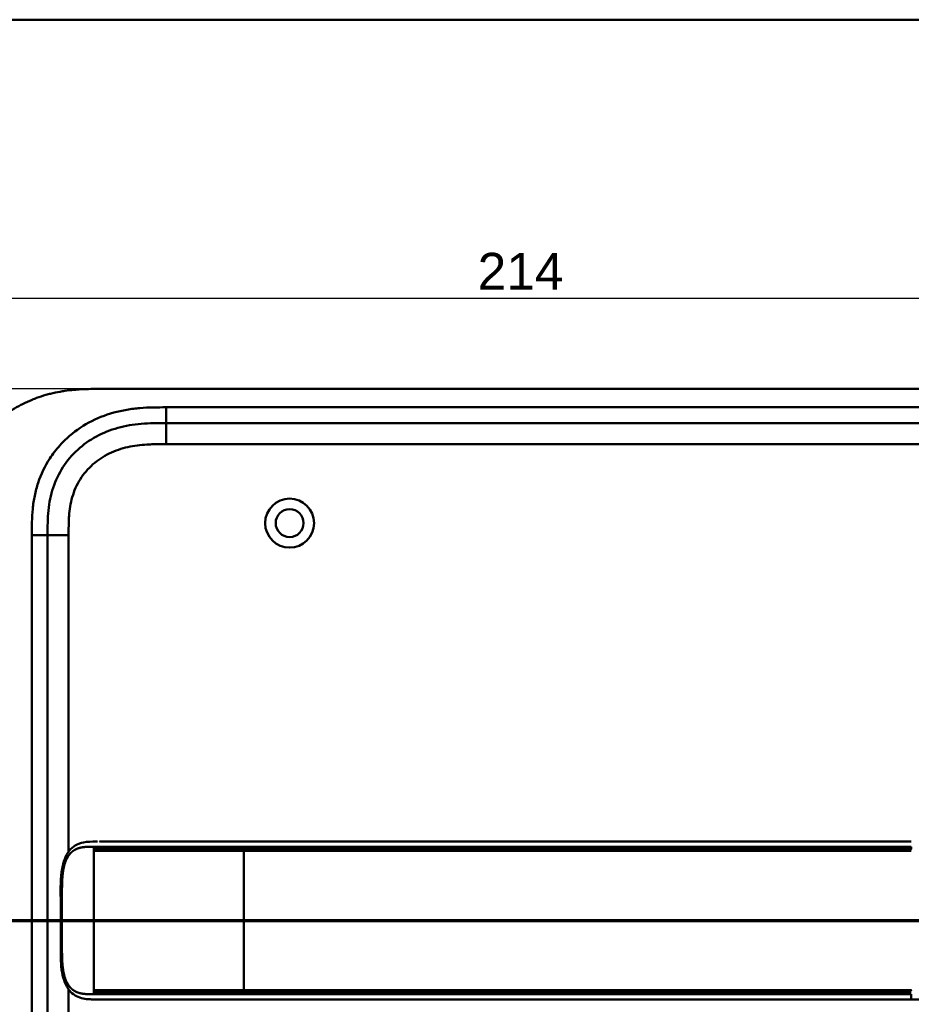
# Model space of a CAD drawing. Header units: millimetres. Extents: x 20 to 833, y 20 to 574.
# Tile 10 of 11: x 554 to 724, y 387 to 574. Entities that reach past the tile are written whole.
import ezdxf

# ---------------------------------------------------------------- set-up
doc = ezdxf.new("R2010")
doc.units = ezdxf.units.MM
doc.header["$LTSCALE"] = 2
for name, color, linetype, lineweight in [('Bemaßungen(DIN)', 7, 'Continuous', 25), ('Schnittansichtslinien(DIN)', 7, 'Continuous', 70), ('Sichtbare Kanten(DIN)', 7, 'Continuous', 50), ('Sichtbare tangentiale Kanten(DIN)', 7, 'Continuous', 50), ('Skizziergeometrie(DIN)', 7, 'Continuous', 50)]:
    doc.layers.add(name, color=color, linetype=linetype, lineweight=lineweight)
doc.styles.add('Aktuell-DINGroßer Text', font='arial.ttf')
doc.styles.add('STANDARD-DIN~0', font='arial.ttf')
doc.dimstyles.new('CAD-LAN', dxfattribs={"dimscale": 2, "dimtxt": 3.5, "dimasz": 2.5, "dimexe": 3.175, "dimexo": 0, "dimgap": 0.8, "dimtad": 1, "dimrnd": 1e-08, "dimtxsty": 'STANDARD-DIN~0', "dimcen": 0.09, "dimdle": 10, "dimclrd": 250, "dimclre": 250, "dimclrt": 250, "dimadec": 0, "dimazin": 2, "dimtfac": 1, "dimtmove": 0, "dimatfit": 3, "dimfxl": 1, "dimtolj": 1, "dimtzin": 0, "dimlwd": 25, "dimlwe": 25, "dimarcsym": 0})

# ---------------------------------------------------------------- blocks, each defined once
blk = doc.blocks.new('Ränder Standardrahmen')
at = {"layer": 'Skizziergeometrie(DIN)', "flags": 128}
blk.add_lwpolyline([(10, 10), (10, 287), (410, 287), (410, 10), (10, 10)], dxfattribs=at)
blk = doc.blocks.new('2DTransSchnitt0')
at = {"layer": 'Schnittansichtslinien(DIN)', "linetype": 'Continuous'}
for p, q in [((264.896, 212.489), (264.896, 206.409)), ((386.042, 212.489), (386.042, 206.409)), ((263.896, 206.409), (264.896, 201.409)), ((265.896, 206.409), (263.896, 206.409)), ((264.896, 206.409), (264.896, 201.409)), ((264.896, 201.409), (265.896, 206.409)), ((385.042, 206.409), (386.042, 201.409)), ((387.042, 206.409), (385.042, 206.409)), ((386.042, 206.409), (386.042, 201.409)), ((386.042, 201.409), (387.042, 206.409)), ((390.814, 201.409), (260.125, 201.409))]:
    blk.add_line(p, q, dxfattribs=at)
at = {"layer": 'Schnittansichtslinien(DIN)', "linetype": 'Continuous', "lineweight": 140}
for p, q in [((269.668, 201.409), (260.125, 201.409)), ((390.814, 201.409), (381.271, 201.409))]:
    blk.add_line(p, q, dxfattribs=at)
at = {"layer": 'Schnittansichtslinien(DIN)', "linetype": 'Continuous', "flags": 128}
for points in [[(263.896, 206.409), (264.896, 201.409), (265.896, 206.409), (263.896, 206.409)], [(385.042, 206.409), (386.042, 201.409), (387.042, 206.409), (385.042, 206.409)]]:
    blk.add_lwpolyline(points, dxfattribs=at)
at = {"layer": 'Schnittansichtslinien(DIN)'}
for points in [[(263.896, 206.409), (264.896, 201.409), (265.896, 206.409), (263.896, 206.409)], [(385.042, 206.409), (386.042, 201.409), (387.042, 206.409), (385.042, 206.409)]]:
    blk.add_solid(points, dxfattribs=at)
at = {"layer": 'Schnittansichtslinien(DIN)', "char_height": 3.734, "attachment_point": 7, "style": 'Aktuell-DINGroßer Text'}
for insert in [(263.143, 214.909), (384.289, 214.909)]:
    blk.add_mtext('A', dxfattribs=dict(at, insert=insert))
blk = doc.blocks.new('*D20')
at = {"layer": 'Bemaßungen(DIN)', "color": 250, "linetype": 'Continuous', "lineweight": 25, "true_color": 0x3f3f3f, "transparency": 16777216}
for p, q in [((569.27, 503.85), (506.92, 503.85)), ((513.27, 498.85), (513.27, 263.85)), ((569.27, 258.85), (506.92, 258.85))]:
    blk.add_line(p, q, dxfattribs=at)
at = {"layer": 'Bemaßungen(DIN)', "color": 250, "linetype": 'Continuous', "true_color": 0x3f3f3f, "transparency": 16777216}
for points in [[(512.44, 498.85), (514.11, 498.85), (513.27, 503.85)], [(512.44, 263.85), (514.11, 263.85), (513.27, 258.85)]]:
    blk.add_solid(points, dxfattribs=at)
at = {"layer": 'Defpoints', "color": 0, "linetype": 'Continuous', "transparency": 16777216}
for p in [(569.27, 503.85), (513.27, 258.85), (569.27, 258.85)]:
    blk.add_point(p, dxfattribs=at)
at = {"layer": 'Bemaßungen(DIN)', "color": 250, "linetype": 'Continuous', "lineweight": 25, "true_color": 0x3f3f3f, "transparency": 16777216, "insert": (504.52, 373.53), "char_height": 7, "attachment_point": 1, "rotation": 90, "style": 'STANDARD-DIN~0'}
blk.add_mtext('\\A1;245', dxfattribs=at)
blk = doc.blocks.new('*D21')
at = {"layer": 'Bemaßungen(DIN)', "color": 250, "linetype": 'Continuous', "lineweight": 25, "true_color": 0x3f3f3f, "transparency": 16777216}
for p, q in [((542.23, 477.07), (542.23, 527.42)), ((756.23, 477.07), (756.23, 527.42)), ((547.23, 521.07), (751.23, 521.07))]:
    blk.add_line(p, q, dxfattribs=at)
at = {"layer": 'Bemaßungen(DIN)', "color": 250, "linetype": 'Continuous', "true_color": 0x3f3f3f, "transparency": 16777216}
for points in [[(547.23, 521.9), (547.23, 520.23), (542.23, 521.07)], [(751.23, 521.9), (751.23, 520.23), (756.23, 521.07)]]:
    blk.add_solid(points, dxfattribs=at)
at = {"layer": 'Defpoints', "color": 0, "linetype": 'Continuous', "transparency": 16777216}
for p in [(756.23, 521.07), (542.23, 477.07), (756.23, 477.07)]:
    blk.add_point(p, dxfattribs=at)
at = {"layer": 'Bemaßungen(DIN)', "color": 250, "linetype": 'Continuous', "lineweight": 25, "true_color": 0x3f3f3f, "transparency": 16777216, "insert": (641.46, 529.7), "char_height": 7, "attachment_point": 1, "style": 'STANDARD-DIN~0'}
blk.add_mtext('\\A1;214', dxfattribs=at)

msp = doc.modelspace()

# ---------------------------------------------------------------- linework, layer by layer
at = {"layer": 'Sichtbare Kanten(DIN)'}
for p, q in [((728.195, 503.852), (569.273, 503.852)), ((727.196, 497.352), (582.272, 497.352)), ((559.734, 476.068), (559.734, 286.637)), ((569.61, 417.856), (569.609, 417.856)), ((723.871, 417.856), (597.019, 417.856)), ((597.019, 387.856), (723.871, 387.856))]:
    msp.add_line(p, q, dxfattribs=at)
for radius in [4.65, 2.65]:
    msp.add_circle((605.734, 478.352), radius, dxfattribs=at)
for radius, start, end in [(14, 104.46083, 104.46616), (13.8, 100.78374, 100.78832), (14, 255.42748, 255.43284), (13.8, 259.06815, 259.07275)]:
    msp.add_arc((723.734, 402.852), radius, start, end, dxfattribs=at)
for points, degree, knots in [([(569.273, 503.852), (568.687, 503.85), (567.509, 503.837), (566.019, 503.773), (564.521, 503.658), (563.318, 503.52), (561.814, 503.278), (560.614, 503.026), (559.124, 502.631), (557.944, 502.25), (556.494, 501.689), (555.356, 501.173), (553.971, 500.445), (552.896, 499.796), (551.604, 498.907), (550.614, 498.134), (549.44, 497.098), (548.555, 496.215), (547.523, 495.051), (546.759, 494.074), (545.887, 492.804), (545.258, 491.752), (544.56, 490.402), (544.072, 489.297), (543.552, 487.892), (543.206, 486.753), (542.858, 485.319), (542.644, 484.167), (542.448, 482.728), (542.344, 481.58), (542.267, 480.154), (542.234, 478.739), (542.234, 477.622), (542.234, 477.068)], 3, [0.00000689, 0.00000689, 0.00000689, 0.00000689, 0.0407043, 0.08140172, 0.10175042, 0.14244784, 0.16279654, 0.20349396, 0.22384266, 0.26454008, 0.28488878, 0.3255862, 0.3459349, 0.38663232, 0.40698102, 0.44767844, 0.46802714, 0.50872456, 0.52907326, 0.56977068, 0.59011938, 0.6308168, 0.6511655, 0.69186291, 0.71221162, 0.75290903, 0.77325774, 0.81395515, 0.83430386, 0.87500127, 0.89534998, 0.93604739, 0.97674481, 0.97674481, 0.97674481, 0.97674481]), ([(582.272, 497.352), (581.467, 497.352), (579.871, 497.351), (577.533, 497.244), (575.268, 496.967), (572.351, 496.33), (568.916, 494.968), (565.332, 492.425), (562.502, 489.082), (560.943, 485.804), (560.196, 482.975), (559.866, 480.758), (559.735, 478.452), (559.734, 476.868), (559.734, 476.068)], 3, [59.6158828, 59.6158828, 59.6158828, 59.6158828, 59.8593849, 60.1028861, 60.3463874, 60.5898887, 61.0768912, 61.5638938, 62.0508963, 62.5378989, 62.7814001, 63.0249014, 63.2684027, 63.5119054, 63.5119054, 63.5119054, 63.5119054]), ([(569.227, 387.856), (569.226, 387.856), (569.226, 387.856), (569.226, 387.856), (569.226, 387.856), (569.226, 387.856), (569.226, 387.856), (569.225, 387.856), (569.225, 387.856), (569.225, 387.856), (569.224, 387.856), (569.223, 387.856), (569.222, 387.856), (569.22, 387.856), (569.219, 387.856), (569.213, 387.856), (569.209, 387.856), (569.193, 387.856), (569.181, 387.856), (569.134, 387.856), (569.1, 387.856), (568.963, 387.856), (568.86, 387.856), (568.449, 387.858), (568.141, 387.863), (566.925, 387.923), (566.033, 388.065), (564.839, 388.667), (564.45, 388.949), (563.671, 389.769), (563.299, 390.373), (562.788, 391.653), (562.614, 392.314), (562.372, 393.705), (562.304, 394.449), (562.217, 396.229), (562.225, 397.276), (562.225, 400.971), (562.225, 403.623), (562.225, 408.209), (562.16, 410.19), (562.503, 412.891), (562.676, 413.701), (563.168, 415.062), (563.481, 415.645), (564.19, 416.531), (564.581, 416.867), (565.492, 417.406), (566.03, 417.587), (567.335, 417.837), (568.13, 417.854), (568.979, 417.856), (569.027, 417.856), (569.1, 417.856), (569.124, 417.856), (569.161, 417.856), (569.174, 417.856), (569.192, 417.856), (569.199, 417.856), (569.208, 417.856), (569.212, 417.856), (569.217, 417.856), (569.218, 417.856), (569.221, 417.856), (569.222, 417.856), (569.224, 417.856), (569.224, 417.856), (569.225, 417.856), (569.225, 417.856), (569.226, 417.856), (569.226, 417.856), (569.226, 417.856), (569.226, 417.856), (569.227, 417.856), (569.227, 417.856), (569.227, 417.856)], 3, [0, 0, 0, 0, 0.0000252, 0.0000252, 0.0000657, 0.0000657, 0.0001082, 0.0001082, 0.0001738, 0.0001738, 0.0002867, 0.0002867, 0.0005136, 0.0005136, 0.0010499, 0.0010499, 0.0026039, 0.0026039, 0.0072616, 0.0072616, 0.0212292, 0.0212292, 0.0631285, 0.0631285, 0.1888417, 0.1888417, 0.5689951, 0.5689951, 0.7719774, 0.7719774, 1.0315425, 1.0315425, 1.2481307, 1.2481307, 1.4719729, 1.4719729, 1.7848025, 1.7848025, 2.5805266, 2.5805266, 3.160554, 3.160554, 3.4157877, 3.4157877, 3.6519695, 3.6519695, 3.8657989, 3.8657989, 4.1108827, 4.1108827, 4.4368692, 4.4368692, 4.4566519, 4.4566519, 4.4665438, 4.4665438, 4.471493, 4.471493, 4.4739733, 4.4739733, 4.4752207, 4.4752207, 4.4758524, 4.4758524, 4.4761765, 4.4761765, 4.4763467, 4.4763467, 4.476439, 4.476439, 4.4764904, 4.4764904, 4.4765188, 4.4765188, 4.4765488, 4.4765488, 4.4765488, 4.4765488]), ([(569.609, 417.856), (569.609, 417.856), (569.609, 417.856), (569.609, 417.856), (569.609, 417.856), (569.61, 417.856), (569.61, 417.856), (569.61, 417.856), (569.611, 417.856), (569.612, 417.856), (569.614, 417.856), (569.619, 417.856), (569.624, 417.856), (569.642, 417.856), (569.657, 417.856), (569.714, 417.856), (569.758, 417.856), (569.938, 417.856), (570.078, 417.856), (570.275, 417.856), (570.327, 417.856), (570.385, 417.856), (570.386, 417.856), (570.389, 417.856), (570.39, 417.856), (570.391, 417.856), (570.391, 417.856), (570.391, 417.856), (570.391, 417.856), (570.391, 417.856), (570.391, 417.856), (570.391, 417.856)], 3, [0.00004605, 0.00004605, 0.00004605, 0.00004605, 0.00007374, 0.00007374, 0.00011546, 0.00011546, 0.00021806, 0.00021806, 0.00046152, 0.00046152, 0.00119141, 0.00119141, 0.00337949, 0.00337949, 0.00994164, 0.00994164, 0.02962738, 0.02962738, 0.08869946, 0.08869946, 0.11084283, 0.11084283, 0.1113618, 0.1113618, 0.11175127, 0.11175127, 0.11179812, 0.11179812, 0.11181175, 0.11181175, 0.11182181, 0.11182181, 0.11182181, 0.11182181]), ([(570.391, 417.856), (570.777, 417.856), (571.144, 417.856), (571.948, 417.856), (572.368, 417.856), (573.633, 417.856), (574.521, 417.856), (577.394, 417.856), (579.475, 417.856), (584.622, 417.856), (587.731, 417.856), (592.892, 417.856), (594.956, 417.856), (597.019, 417.856)], 3, [0, 0, 0, 0, 0.1534173, 0.1534173, 0.3047718, 0.3047718, 0.5966116, 0.5966116, 1.2249955, 1.2249955, 2.1545342, 2.1545342, 2.7736042, 2.7736042, 2.7736042, 2.7736042]), ([(569.244, 387.856), (569.244, 387.856), (569.366, 387.856), (569.609, 387.856), (569.929, 387.856), (570.256, 387.856), (570.593, 387.856), (570.806, 387.856), (570.888, 387.856)], 5, [25.64076517, 25.64076517, 25.64076517, 25.64076517, 25.64076517, 25.64076517, 25.64100059, 25.73520442, 25.82940824, 25.88784541, 25.88784541, 25.88784541, 25.88784541, 25.88784541, 25.88784541]), ([(597.015, 387.856), (593.082, 387.856), (589.14, 387.856), (582.98, 387.856), (580.74, 387.856), (577.06, 387.856), (575.578, 387.856), (573.395, 387.856), (572.627, 387.856), (571.674, 387.856), (571.443, 387.856), (571.143, 387.856), (571.069, 387.856), (570.972, 387.856), (570.948, 387.856), (570.916, 387.856), (570.908, 387.856), (570.897, 387.856), (570.894, 387.856), (570.891, 387.856), (570.89, 387.856), (570.889, 387.856), (570.889, 387.856), (570.888, 387.856), (570.888, 387.856), (570.888, 387.856), (570.888, 387.856), (570.888, 387.856)], 3, [0, 0, 0, 0, 1.1803051, 1.1803051, 1.8522102, 1.8522102, 2.3111703, 2.3111703, 2.5747937, 2.5747937, 2.6623324, 2.6623324, 2.6914953, 2.6914953, 2.7012157, 2.7012157, 2.7044558, 2.7044558, 2.705536, 2.705536, 2.7058961, 2.7058961, 2.7060162, 2.7060162, 2.7060562, 2.7060562, 2.7060873, 2.7060873, 2.7060873, 2.7060873]), ([(732.659, 388.132), (732.658, 388.132), (732.658, 388.132), (732.657, 388.132), (732.655, 388.132), (732.652, 388.132), (732.649, 388.131), (732.633, 388.13), (732.62, 388.129), (732.315, 388.099), (732.022, 388.078), (730.162, 387.966), (728.588, 387.914), (725.967, 387.859), (724.919, 387.856), (723.871, 387.856)], 3, [0, 0, 0, 0, 0.00009264, 0.00009264, 0.00046302, 0.00046302, 0.00120364, 0.00120364, 0.00534922, 0.00534922, 0.09385061, 0.09385061, 0.56580604, 0.56580604, 0.88027176, 0.88027176, 0.88027176, 0.88027176])]:
    msp.add_open_spline(points, degree=degree, knots=knots, dxfattribs=at)
for points in [[(569.244, 417.856), (569.238, 417.856), (569.232, 417.856), (569.227, 417.856)], [(569.227, 387.856), (569.232, 387.856), (569.238, 387.856), (569.244, 387.856)]]:
    msp.add_open_spline(points, degree=3, dxfattribs=at)
at = {"layer": 'Sichtbare tangentiale Kanten(DIN)'}
for p, q in [((582.272, 497.352), (582.272, 500.352)), ((582.272, 500.352), (727.196, 500.352)), ((582.272, 493.352), (582.272, 497.352)), ((727.196, 493.352), (582.272, 493.352)), ((559.734, 476.068), (556.734, 476.068)), ((556.734, 286.637), (556.734, 476.068)), ((563.734, 476.068), (559.734, 476.068)), ((563.734, 476.068), (563.734, 415.954)), ((568.507, 416.406), (568.507, 416.866)), ((568.507, 416.406), (568.507, 416.106)), ((568.507, 416.106), (568.507, 389.606)), ((597.019, 416.866), (597.019, 416.408)), ((597.019, 389.6), (597.019, 416.112)), ((723.871, 416.408), (723.871, 416.866)), ((563.734, 389.758), (563.734, 286.637)), ((568.507, 389.606), (568.507, 389.306)), ((568.507, 388.846), (568.507, 389.306)), ((597.019, 389.303), (597.019, 388.846))]:
    msp.add_line(p, q, dxfattribs=at)
for points, degree, knots in [([(562.046, 493.102), (562.484, 493.591), (564.146, 495.271), (567.479, 497.634), (571.457, 499.208), (574.774, 499.931), (577.296, 500.238), (579.82, 500.352), (581.467, 500.352), (582.272, 500.352)], 3, [61.3761038, 61.3761038, 61.3761038, 61.3761038, 61.5638941, 62.0508967, 62.5378992, 62.7814005, 63.0249017, 63.268403, 63.5119057, 63.5119057, 63.5119057, 63.5119057]), ([(556.734, 476.068), (556.734, 476.868), (556.735, 478.515), (556.876, 481.049), (557.249, 483.572), (558.116, 486.862), (559.671, 490.134), (561.347, 492.323), (562.046, 493.102)], 3, [59.6158822, 59.6158822, 59.6158822, 59.6158822, 59.8593852, 60.1028865, 60.3463878, 60.589889, 61.0768916, 61.3761038, 61.3761038, 61.3761038, 61.3761038]), ([(582.272, 493.352), (582.108, 493.352), (581.945, 493.352), (581.781, 493.352), (581.339, 493.352), (580.896, 493.35), (580.454, 493.344), (580.301, 493.341), (580.149, 493.339), (579.997, 493.335), (579.92, 493.334), (579.844, 493.332), (579.768, 493.33), (579.692, 493.328), (579.616, 493.325), (579.536, 493.323), (579.226, 493.313), (578.932, 493.3), (578.627, 493.282), (578.619, 493.282), (578.612, 493.281), (578.604, 493.281), (577.987, 493.245), (577.399, 493.193), (576.806, 493.117), (576.797, 493.116), (576.787, 493.115), (576.778, 493.114), (576.178, 493.036), (575.586, 492.935), (574.996, 492.804), (574.991, 492.803), (574.985, 492.801), (574.98, 492.8), (574.381, 492.666), (573.785, 492.5), (573.205, 492.302), (573.202, 492.301), (573.198, 492.3), (573.195, 492.298), (572.608, 492.097), (572.027, 491.859), (571.468, 491.586), (570.909, 491.313), (570.364, 491.003), (569.845, 490.659), (569.325, 490.314), (568.827, 489.933), (568.359, 489.521), (567.889, 489.107), (567.444, 488.655), (567.038, 488.179), (566.634, 487.704), (566.261, 487.196), (565.93, 486.668), (565.601, 486.143), (565.307, 485.589), (565.058, 485.025), (564.811, 484.466), (564.601, 483.883), (564.432, 483.294), (564.431, 483.29), (564.43, 483.286), (564.428, 483.282), (564.262, 482.704), (564.133, 482.117), (564.035, 481.523), (564.034, 481.514), (564.032, 481.505), (564.031, 481.496), (563.935, 480.907), (563.868, 480.318), (563.823, 479.701), (563.822, 479.694), (563.822, 479.686), (563.821, 479.679), (563.799, 479.374), (563.783, 479.08), (563.771, 478.779), (563.758, 478.468), (563.75, 478.16), (563.744, 477.852), (563.734, 477.255), (563.734, 476.661), (563.734, 476.068)], 3, [0, 0, 0, 0, 0.0490861, 0.0490861, 0.0490861, 0.1818558, 0.1818558, 0.1818558, 0.2275663, 0.2275663, 0.2275663, 0.2504221, 0.2504221, 0.2504221, 0.2732779, 0.2732779, 0.2732779, 0.3625385, 0.3625385, 0.3625385, 0.364701, 0.364701, 0.364701, 0.5447622, 0.5447622, 0.5447622, 0.5475767, 0.5475767, 0.5475767, 0.7297298, 0.7297298, 0.7297298, 0.7313799, 0.7313799, 0.7313799, 0.9165087, 0.9165087, 0.9165087, 0.9175934, 0.9175934, 0.9175934, 1.1050048, 1.1050048, 1.1050048, 1.2924795, 1.2924795, 1.2924795, 1.479975, 1.479975, 1.479975, 1.6686942, 1.6686942, 1.6686942, 1.8566744, 1.8566744, 1.8566744, 2.0435423, 2.0435423, 2.0435423, 2.2286346, 2.2286346, 2.2286346, 2.2299611, 2.2299611, 2.2299611, 2.4117644, 2.4117644, 2.4117644, 2.4144823, 2.4144823, 2.4144823, 2.594841, 2.594841, 2.594841, 2.5970368, 2.5970368, 2.5970368, 2.6862842, 2.6862842, 2.6862842, 2.7781364, 2.7781364, 2.7781364, 2.9561211, 2.9561211, 2.9561211, 2.9561211]), ([(568.507, 388.846), (568.435, 388.846), (568.292, 388.846), (568.008, 388.846), (567.589, 388.849), (567.044, 388.868), (566.451, 388.922), (565.82, 389.045), (565.225, 389.249), (564.672, 389.552), (564.169, 389.964), (563.722, 390.496), (563.259, 391.288), (562.849, 392.417), (562.606, 393.725), (562.498, 395.11), (562.471, 396.477), (562.472, 397.582), (562.472, 398.515), (562.472, 399.475), (562.472, 400.48), (562.472, 401.601), (562.472, 402.855), (562.472, 404.11), (562.472, 405.231), (562.472, 406.236), (562.472, 407.196), (562.472, 408.129), (562.471, 409.234), (562.498, 410.602), (562.606, 411.987), (562.849, 413.295), (563.26, 414.424), (563.722, 415.216), (564.169, 415.748), (564.672, 416.16), (565.225, 416.463), (565.821, 416.666), (566.452, 416.789), (567.045, 416.843), (567.59, 416.863), (568.009, 416.866), (568.293, 416.866), (568.436, 416.866), (568.507, 416.866)], 5, [0, 0, 0, 0, 0, 0, 0.0545062, 0.1094177, 0.2192406, 0.3290635, 0.4388864, 0.5487092, 0.6585321, 0.768355, 0.8781779, 0.9880008, 1.0978237, 1.3174695, 1.5371153, 1.6469382, 1.7567611, 1.8192574, 1.8817537, 2.0067464, 2.131739, 2.2567317, 2.3817243, 2.506717, 2.6317096, 2.6942059, 2.7567023, 2.8665381, 2.9763739, 3.1960455, 3.4157171, 3.5255529, 3.6353887, 3.7452245, 3.8550603, 3.9648961, 4.0747319, 4.1845678, 4.2944036, 4.4042394, 4.4591573, 4.5135093, 4.5135093, 4.5135093, 4.5135093, 4.5135093, 4.5135093]), ([(568.507, 416.866), (568.715, 416.866), (568.926, 416.866), (569.142, 416.866), (569.358, 416.866), (569.579, 416.866), (569.806, 416.866), (570.261, 416.866), (570.744, 416.866), (571.253, 416.866), (571.762, 416.866), (572.297, 416.866), (572.852, 416.866), (573.407, 416.866), (573.983, 416.866), (574.57, 416.866), (575.157, 416.866), (575.757, 416.866), (576.363, 416.866), (576.97, 416.866), (577.584, 416.866), (578.203, 416.866), (578.823, 416.866), (579.447, 416.866), (580.075, 416.866), (580.702, 416.866), (581.331, 416.866), (581.961, 416.866), (582.59, 416.866), (583.219, 416.866), (583.847, 416.866), (584.476, 416.866), (585.103, 416.866), (585.73, 416.866), (586.357, 416.866), (586.983, 416.866), (587.609, 416.866), (588.235, 416.866), (588.861, 416.866), (589.486, 416.866), (590.112, 416.866), (590.737, 416.866), (591.363, 416.866), (591.989, 416.866), (592.615, 416.866), (593.241, 416.866), (593.868, 416.866), (594.494, 416.866), (595.122, 416.866), (595.754, 416.866), (596.386, 416.866), (597.019, 416.866)], 3, [0.0000008, 0.0000008, 0.0000008, 0.0000008, 0.0947641, 0.0947641, 0.0947641, 0.1889624, 0.1889624, 0.1889624, 0.3773589, 0.3773589, 0.3773589, 0.5657555, 0.5657555, 0.5657555, 0.754152, 0.754152, 0.754152, 0.9425486, 0.9425486, 0.9425486, 1.1309451, 1.1309451, 1.1309451, 1.3193417, 1.3193417, 1.3193417, 1.5077382, 1.5077382, 1.5077382, 1.6961348, 1.6961348, 1.6961348, 1.8845313, 1.8845313, 1.8845313, 2.0729279, 2.0729279, 2.0729279, 2.2613244, 2.2613244, 2.2613244, 2.449721, 2.449721, 2.449721, 2.6381175, 2.6381175, 2.6381175, 2.8265141, 2.8265141, 2.8265141, 3.0164113, 3.0164113, 3.0164113, 3.0164113]), ([(597.019, 416.408), (596.642, 416.408), (595.887, 416.408), (594.754, 416.408), (593.243, 416.408), (591.353, 416.408), (589.463, 416.408), (587.573, 416.408), (585.684, 416.408), (583.798, 416.408), (581.919, 416.407), (580.048, 416.407), (578.192, 416.407), (576.363, 416.406), (574.578, 416.406), (572.523, 416.406), (570.938, 416.406), (569.79, 416.406), (569.004, 416.406), (568.507, 416.406)], 5, [0, 0, 0, 0, 0, 0, 0.188639, 0.3776471, 0.5666552, 0.7556633, 0.9446714, 1.1336795, 1.3226876, 1.5116957, 1.7007038, 1.8897119, 2.07872, 2.2677281, 2.4567361, 2.6457442, 3.0237604, 3.0237604, 3.0237604, 3.0237604, 3.0237604, 3.0237604]), ([(568.507, 416.106), (569.335, 416.106), (570.264, 416.106), (571.291, 416.106), (571.804, 416.106), (572.341, 416.106), (572.894, 416.106), (573.448, 416.106), (574.018, 416.106), (574.601, 416.106), (575.183, 416.107), (575.778, 416.107), (576.379, 416.107), (576.981, 416.107), (577.591, 416.107), (578.204, 416.108), (578.818, 416.108), (579.436, 416.108), (580.057, 416.108), (580.678, 416.109), (581.301, 416.109), (581.925, 416.109), (582.55, 416.11), (583.176, 416.11), (583.803, 416.11), (584.43, 416.11), (585.059, 416.11), (585.687, 416.111), (586.316, 416.111), (586.945, 416.111), (587.575, 416.111), (588.204, 416.111), (588.834, 416.111), (589.464, 416.111), (590.094, 416.112), (590.724, 416.112), (591.354, 416.112), (591.984, 416.112), (592.614, 416.112), (593.244, 416.112), (593.874, 416.112), (594.504, 416.112), (595.134, 416.112), (595.762, 416.112), (596.391, 416.112), (597.019, 416.112)], 3, [-0.0090822, -0.0090822, -0.0090822, -0.0090822, 0.368934, 0.368934, 0.368934, 0.5579421, 0.5579421, 0.5579421, 0.7469502, 0.7469502, 0.7469502, 0.9359583, 0.9359583, 0.9359583, 1.1249664, 1.1249664, 1.1249664, 1.3139745, 1.3139745, 1.3139745, 1.5029826, 1.5029826, 1.5029826, 1.6919907, 1.6919907, 1.6919907, 1.8809988, 1.8809988, 1.8809988, 2.0700069, 2.0700069, 2.0700069, 2.259015, 2.259015, 2.259015, 2.4480231, 2.4480231, 2.4480231, 2.6370312, 2.6370312, 2.6370312, 2.8260393, 2.8260393, 2.8260393, 3.0147053, 3.0147053, 3.0147053, 3.0147053]), ([(597.019, 416.866), (606.975, 416.866), (616.959, 416.866), (626.906, 416.866), (647.335, 416.866), (667.809, 416.866), (688.247, 416.866), (694.831, 416.866), (701.422, 416.866), (708.019, 416.866), (713.324, 416.866), (718.639, 416.866), (723.871, 416.866)], 3, [23.2299829, 23.2299829, 23.2299829, 23.2299829, 26.2168354, 26.2168354, 26.2168354, 32.3515912, 32.3515912, 32.3515912, 34.3279835, 34.3279835, 34.3279835, 35.9173864, 35.9173864, 35.9173864, 35.9173864]), ([(723.878, 416.408), (723.871, 416.408), (720.725, 416.409), (714.39, 416.408), (704.835, 416.409), (692.158, 416.408), (676.308, 416.409), (660.441, 416.408), (644.588, 416.409), (630.321, 416.408), (617.63, 416.408), (608.116, 416.408), (601.776, 416.408), (598.605, 416.408), (597.019, 416.408)], 5, [20.6437384, 20.6437384, 20.6437384, 20.6437384, 20.6437384, 20.6437384, 20.6474288, 22.2330696, 23.8187104, 25.4043512, 26.989992, 28.5756328, 30.1612736, 31.7469144, 32.5397348, 33.3329244, 33.3329244, 33.3329244, 33.3329244, 33.3329244, 33.3329244]), ([(597.02, 416.112), (599.663, 416.112), (602.305, 416.112), (607.59, 416.112), (610.232, 416.112), (618.16, 416.112), (623.447, 416.112), (634.019, 416.112), (639.304, 416.112), (649.873, 416.112), (655.157, 416.112), (665.73, 416.112), (671.018, 416.112), (681.59, 416.112), (686.873, 416.112), (697.439, 416.112), (702.725, 416.112), (713.317, 416.112), (718.632, 416.113), (723.871, 416.111)], 3, [3.0147053, 3.0147053, 3.0147053, 3.0147053, 3.8078678, 3.8078678, 4.6006882, 4.6006882, 6.186329, 6.186329, 7.7719698, 7.7719698, 9.3576106, 9.3576106, 10.9432514, 10.9432514, 12.5288922, 12.5288922, 14.114533, 14.114533, 15.703149, 15.703149, 15.703149, 15.703149]), ([(597.019, 389.6), (596.648, 389.6), (595.905, 389.6), (594.79, 389.6), (593.303, 389.6), (591.443, 389.6), (589.584, 389.6), (587.725, 389.6), (585.867, 389.601), (584.014, 389.601), (582.167, 389.602), (580.329, 389.603), (578.503, 389.604), (576.338, 389.604), (573.877, 389.605), (571.806, 389.605), (570.238, 389.606), (569.133, 389.606), (568.576, 389.606), (568.507, 389.606)], 5, [33.3326459, 33.3326459, 33.3326459, 33.3326459, 33.3326459, 33.3326459, 33.5183492, 33.7042495, 33.8901497, 34.07605, 34.2619502, 34.4478505, 34.6337508, 34.819651, 35.0055513, 35.1914515, 35.3773518, 35.5632521, 35.9350526, 36.3068531, 36.3566848, 36.3566848, 36.3566848, 36.3566848, 36.3566848, 36.3566848]), ([(568.507, 389.306), (568.621, 389.306), (568.73, 389.306), (568.842, 389.306), (569.678, 389.306), (570.614, 389.306), (571.644, 389.305), (572.674, 389.305), (573.787, 389.305), (574.942, 389.305), (575.52, 389.305), (576.108, 389.305), (576.703, 389.305), (577.297, 389.305), (577.898, 389.305), (578.503, 389.305), (579.108, 389.304), (579.716, 389.304), (580.327, 389.304), (580.938, 389.304), (581.551, 389.304), (582.165, 389.304), (582.78, 389.304), (583.396, 389.304), (584.012, 389.304), (584.629, 389.304), (585.247, 389.303), (585.866, 389.303), (586.485, 389.303), (587.104, 389.303), (587.723, 389.303), (588.343, 389.303), (588.963, 389.303), (589.583, 389.303), (590.203, 389.303), (590.823, 389.303), (591.443, 389.303), (592.063, 389.303), (592.683, 389.303), (593.303, 389.303), (593.923, 389.303), (594.543, 389.303), (595.162, 389.303), (595.782, 389.303), (596.401, 389.303), (597.019, 389.303)], 3, [0, 0, 0, 0, 0.0498317, 0.0498317, 0.0498317, 0.4216322, 0.4216322, 0.4216322, 0.7934328, 0.7934328, 0.7934328, 0.979333, 0.979333, 0.979333, 1.1652333, 1.1652333, 1.1652333, 1.3511335, 1.3511335, 1.3511335, 1.5370338, 1.5370338, 1.5370338, 1.7229341, 1.7229341, 1.7229341, 1.9088343, 1.9088343, 1.9088343, 2.0947346, 2.0947346, 2.0947346, 2.2806348, 2.2806348, 2.2806348, 2.4665351, 2.4665351, 2.4665351, 2.6524353, 2.6524353, 2.6524353, 2.8383356, 2.8383356, 2.8383356, 3.024121, 3.024121, 3.024121, 3.024121]), ([(597.02, 389.303), (597.02, 389.303), (598.606, 389.303), (601.777, 389.303), (608.118, 389.303), (617.631, 389.303), (630.321, 389.303), (644.588, 389.303), (660.441, 389.303), (676.308, 389.303), (692.164, 389.303), (704.84, 389.303), (714.393, 389.303), (720.727, 389.302), (723.871, 389.303)], 5, [0, 0, 0, 0, 0, 0, 0.0001149, 0.7929364, 1.585758, 3.1714011, 4.7570442, 6.3426873, 7.9283304, 9.5139735, 11.0996166, 12.6881676, 12.6881676, 12.6881676, 12.6881676, 12.6881676, 12.6881676]), ([(723.879, 389.6), (723.872, 389.6), (720.727, 389.599), (714.39, 389.6), (704.836, 389.599), (692.158, 389.6), (676.308, 389.599), (660.441, 389.6), (644.588, 389.599), (630.321, 389.6), (617.631, 389.6), (608.117, 389.6), (601.777, 389.6), (598.605, 389.6), (597.019, 389.6)], 5, [20.6435054, 20.6435054, 20.6435054, 20.6435054, 20.6435054, 20.6435054, 20.6473042, 22.2329473, 23.8185904, 25.4042335, 26.9898766, 28.5755197, 30.1611628, 31.7468058, 32.5396274, 33.3326459, 33.3326459, 33.3326459, 33.3326459, 33.3326459, 33.3326459]), ([(597.019, 388.846), (597.014, 388.846), (597.009, 388.846), (597.004, 388.846), (596.376, 388.846), (595.748, 388.846), (595.121, 388.846), (594.494, 388.846), (593.867, 388.846), (593.24, 388.846), (592.614, 388.846), (591.988, 388.846), (591.362, 388.846), (590.736, 388.846), (590.111, 388.846), (589.485, 388.846), (588.86, 388.846), (588.234, 388.846), (587.608, 388.846), (586.982, 388.846), (586.356, 388.846), (585.729, 388.846), (585.102, 388.846), (584.475, 388.846), (583.847, 388.846), (583.219, 388.846), (582.589, 388.846), (581.96, 388.846), (581.331, 388.846), (580.701, 388.846), (580.074, 388.846), (579.447, 388.846), (578.822, 388.846), (578.203, 388.846), (577.583, 388.846), (576.969, 388.846), (576.362, 388.846), (575.755, 388.846), (575.156, 388.846), (574.569, 388.846), (573.981, 388.846), (573.406, 388.846), (572.851, 388.846), (572.295, 388.846), (571.76, 388.846), (571.251, 388.846), (570.743, 388.846), (570.26, 388.846), (569.805, 388.846), (569.578, 388.846), (569.357, 388.846), (569.141, 388.846), (568.925, 388.846), (568.715, 388.846), (568.507, 388.846)], 3, [0, 0, 0, 0, 0.0015017, 0.0015017, 0.0015017, 0.1899093, 0.1899093, 0.1899093, 0.378317, 0.378317, 0.378317, 0.5667246, 0.5667246, 0.5667246, 0.7551323, 0.7551323, 0.7551323, 0.9435399, 0.9435399, 0.9435399, 1.1319476, 1.1319476, 1.1319476, 1.3203553, 1.3203553, 1.3203553, 1.5087629, 1.5087629, 1.5087629, 1.6971706, 1.6971706, 1.6971706, 1.8855782, 1.8855782, 1.8855782, 2.0739859, 2.0739859, 2.0739859, 2.2623935, 2.2623935, 2.2623935, 2.4508012, 2.4508012, 2.4508012, 2.6392088, 2.6392088, 2.6392088, 2.8276165, 2.8276165, 2.8276165, 2.9218203, 2.9218203, 2.9218203, 3.0164288, 3.0164288, 3.0164288, 3.0164288]), ([(723.871, 388.846), (718.577, 388.846), (713.301, 388.846), (708.017, 388.846), (688.668, 388.846), (669.319, 388.846), (649.954, 388.846), (636.949, 388.846), (623.983, 388.846), (610.973, 388.846), (606.324, 388.846), (601.664, 388.846), (597.019, 388.846)], 3, [0, 0, 0, 0, 1.5856418, 1.5856418, 1.5856418, 7.3915416, 7.3915416, 7.3915416, 11.2904322, 11.2904322, 11.2904322, 12.683632, 12.683632, 12.683632, 12.683632])]:
    msp.add_open_spline(points, degree=degree, knots=knots, dxfattribs=at)
msp.add_open_spline([(723.871, 387.856), (723.871, 387.856), (723.871, 387.856), (723.871, 388.076), (723.871, 388.442), (723.871, 388.846)], degree=5, dxfattribs=at)

# ---------------------------------------------------------------- block references
at = {"xscale": 2, "yscale": 2, "zscale": 2}
msp.add_blockref('Ränder Standardrahmen', (0, 0), dxfattribs=at)
at = {"layer": 'Schnittansichtslinien(DIN)', "xscale": 2, "yscale": 2, "zscale": 2}
msp.add_blockref('2DTransSchnitt0', (0, 0), dxfattribs=at)

# ---------------------------------------------------------------- dimensions: what is measured, and where the dimension line sits
at = {"layer": 'Bemaßungen(DIN)', "color": 250, "linetype": 'Continuous', "lineweight": 25, "true_color": 0x3f3f3f}
for base, p1, p2, angle, picture, middle in [((756.234, 521.068), (542.234, 477.068), (756.234, 477.068), 180, '*D21', (649.234, 521.068)), ((513.273, 258.852), (569.273, 503.852), (569.273, 258.852), 90, '*D20', (513.273, 381.352))]:
    dim = msp.add_linear_dim(base=base, p1=p1, p2=p2, angle=angle, dimstyle='CAD-LAN', override={"dimgap": 0.8, "dimdec": 2, "dimtol": 0, "dimlim": 0, "dimtp": 0, "dimtm": 0, "dimtdec": 2, "dimtofl": 0, "dimatfit": 1}, dxfattribs=at)
    dim.commit()
    dim.dimension.update_dxf_attribs({"geometry": picture, "text_midpoint": middle, "dimtype": 160})

doc.saveas('drawing.dxf')
